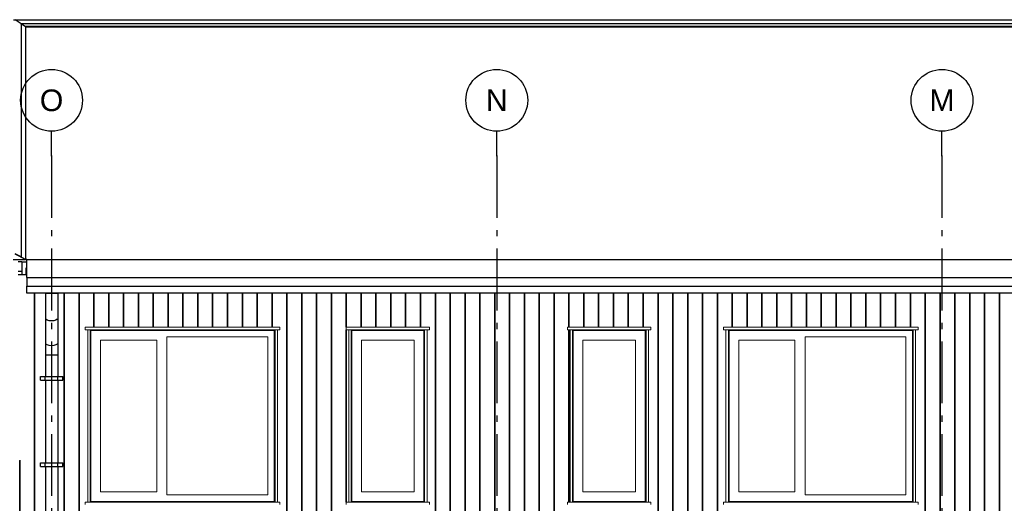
# Model space of a CAD drawing. Header units: millimetres. Extents: x -7120 to 52770, y -970 to 11565.
# Tile 4 of 24: x -2641 to 5321, y 7653 to 11565. Entities that reach past the tile are written whole.
import ezdxf
from ezdxf.enums import TextEntityAlignment as Align

# ---------------------------------------------------------------- set-up
doc = ezdxf.new("R2010")
doc.units = ezdxf.units.MM
doc.header["$LTSCALE"] = 0.5
doc.header["$MEASUREMENT"] = 0
doc.linetypes.add('Akselinje', pattern=[1500, 1000, -200, 100, -200])
doc.linetypes.add('PLINE', pattern=[0])
doc.layers.add('234- Vinduer_ dører_ porter(Nye konstruksjoner)', color=7, linetype='Continuous', lineweight=0)
for name, color, linetype in [('235- Utvendig kledning og overflate(Nye konstruksjoner)', 7, 'Continuous'), ('261- Primærkonstruksjon (tak)(Nye konstruksjoner)', 7, 'Continuous'), ('262- Taktekking(Nye konstruksjoner)', 7, 'Continuous'), ('265- Gesimser_ takrenner og nedløp(Nye konstruksjoner)', 7, 'Continuous'), ('82-- Modullinjer', 7, 'Continuous')]:
    doc.layers.add(name, color=color, linetype=linetype)
doc.styles.add('GENERATED_STYLE_1', font='arial.ttf')

# ---------------------------------------------------------------- blocks, each defined once
blk = doc.blocks.new('*X8')
at = {"layer": '235- Utvendig kledning og overflate(Nye konstruksjoner)', "linetype": 'PLINE'}
for p, q in [((-2520.7, 9351.7), (-2520.7, 8002.7)), ((-2520.7, 8000), (-2520.7, 9351.7)), ((-2400.6, 9351.7), (-2400.6, 9350)), ((-2400.6, 9350), (-2400.6, 9351.7)), ((-2280.6, 9351.7), (-2280.6, 8002.7)), ((-2280.6, 8000), (-2280.6, 9351.7)), ((-2160.6, 9351.7), (-2160.6, 8002.7)), ((-2160.6, 8000), (-2160.6, 9351.7)), ((-2040.5, 9351.7), (-2040.5, 9077)), ((-2040.5, 9077), (-2040.5, 9351.7)), ((-1920.5, 9351.7), (-1920.5, 9077)), ((-1920.5, 9077), (-1920.5, 9351.7)), ((-1800.5, 9351.7), (-1800.5, 9077)), ((-1800.5, 9077), (-1800.5, 9351.7)), ((-1680.4, 9351.7), (-1680.4, 9077)), ((-1680.4, 9077), (-1680.4, 9351.7)), ((-1560.4, 9351.7), (-1560.4, 9077)), ((-1560.4, 9077), (-1560.4, 9351.7)), ((-1440.4, 9351.7), (-1440.4, 9077)), ((-1440.4, 9077), (-1440.4, 9351.7)), ((-1320.3, 9351.7), (-1320.3, 9077)), ((-1320.3, 9077), (-1320.3, 9351.7)), ((-1200.3, 9351.7), (-1200.3, 9077)), ((-1200.3, 9077), (-1200.3, 9351.7)), ((-1080.3, 9351.7), (-1080.3, 9077)), ((-1080.3, 9077), (-1080.3, 9351.7)), ((-960.2, 9351.7), (-960.2, 9077)), ((-960.2, 9077), (-960.2, 9351.7)), ((-840.2, 9351.7), (-840.2, 9077)), ((-840.2, 9077), (-840.2, 9351.7)), ((-720.2, 9351.7), (-720.2, 9077)), ((-720.2, 9077), (-720.2, 9351.7)), ((-600.2, 9351.7), (-600.2, 9077)), ((-600.2, 9077), (-600.2, 9351.7)), ((-480.1, 9351.7), (-480.1, 8002.7)), ((-480.1, 8000), (-480.1, 9351.7)), ((-360.1, 9351.7), (-360.1, 8002.7)), ((-360.1, 8000), (-360.1, 9351.7)), ((-240.1, 9351.7), (-240.1, 8002.7)), ((-240.1, 8000), (-240.1, 9351.7)), ((-120, 9351.7), (-120, 8002.7)), ((-120, 8000), (-120, 9351.7)), ((0, 9351.7), (0, 9077)), ((0, 9077), (0, 9351.7)), ((120, 9351.7), (120, 9077)), ((120, 9077), (120, 9351.7)), ((240.1, 9351.7), (240.1, 9077)), ((240.1, 9077), (240.1, 9351.7)), ((360.1, 9351.7), (360.1, 9077)), ((360.1, 9077), (360.1, 9351.7)), ((480.1, 9351.7), (480.1, 9077)), ((480.1, 9077), (480.1, 9351.7)), ((600.2, 9351.7), (600.2, 9077)), ((600.2, 9077), (600.2, 9351.7)), ((720.2, 9351.7), (720.2, 8002.7)), ((720.2, 8000), (720.2, 9351.7)), ((840.2, 9351.7), (840.2, 8002.7)), ((840.2, 8000), (840.2, 9351.7)), ((960.2, 9351.7), (960.2, 8002.7)), ((960.2, 8000), (960.2, 9351.7)), ((1080.3, 9351.7), (1080.3, 8002.7)), ((1080.3, 8000), (1080.3, 9351.7)), ((1200.3, 9351.7), (1200.3, 8002.7)), ((1200.3, 8000), (1200.3, 9351.7)), ((1320.3, 9351.7), (1320.3, 8002.7)), ((1320.3, 8000), (1320.3, 9351.7)), ((1440.4, 9351.7), (1440.4, 8002.7)), ((1440.4, 8000), (1440.4, 9351.7)), ((1560.4, 9351.7), (1560.4, 8002.7)), ((1560.4, 8000), (1560.4, 9351.7)), ((1680.4, 9351.7), (1680.4, 8002.7)), ((1680.4, 8000), (1680.4, 9351.7)), ((1800.5, 9351.7), (1800.5, 9077)), ((1800.5, 9077), (1800.5, 9351.7)), ((1920.5, 9351.7), (1920.5, 9077)), ((1920.5, 9077), (1920.5, 9351.7)), ((2040.5, 9351.7), (2040.5, 9077)), ((2040.5, 9077), (2040.5, 9351.7)), ((2160.6, 9351.7), (2160.6, 9077)), ((2160.6, 9077), (2160.6, 9351.7)), ((2280.6, 9351.7), (2280.6, 9077)), ((2280.6, 9077), (2280.6, 9351.7)), ((2400.6, 9351.7), (2400.6, 9077)), ((2400.6, 9077), (2400.6, 9351.7)), ((2520.7, 9351.7), (2520.7, 8002.7)), ((2520.7, 8000), (2520.7, 9351.7)), ((2640.7, 9351.7), (2640.7, 8002.7)), ((2640.7, 8000), (2640.7, 9351.7)), ((2760.7, 9351.7), (2760.7, 8002.7)), ((2760.7, 8000), (2760.7, 9351.7)), ((2880.7, 9351.7), (2880.7, 8002.7)), ((2880.7, 8000), (2880.7, 9351.7)), ((3000.8, 9351.7), (3000.8, 8002.7)), ((3000.8, 8000), (3000.8, 9351.7)), ((3120.8, 9351.7), (3120.8, 9077)), ((3120.8, 9077), (3120.8, 9351.7)), ((3240.8, 9351.7), (3240.8, 9077)), ((3240.8, 9077), (3240.8, 9351.7)), ((3360.9, 9351.7), (3360.9, 9077)), ((3360.9, 9077), (3360.9, 9351.7)), ((3480.9, 9351.7), (3480.9, 9077)), ((3480.9, 9077), (3480.9, 9351.7)), ((3600.9, 9351.7), (3600.9, 9077)), ((3600.9, 9077), (3600.9, 9351.7)), ((3721, 9351.7), (3721, 9077)), ((3721, 9077), (3721, 9351.7)), ((3841, 9351.7), (3841, 9077)), ((3841, 9077), (3841, 9351.7)), ((3961, 9351.7), (3961, 9077)), ((3961, 9077), (3961, 9351.7)), ((4081.1, 9351.7), (4081.1, 9077)), ((4081.1, 9077), (4081.1, 9351.7)), ((4201.1, 9351.7), (4201.1, 9077)), ((4201.1, 9077), (4201.1, 9351.7)), ((4321.1, 9351.7), (4321.1, 9077)), ((4321.1, 9077), (4321.1, 9351.7)), ((4441.2, 9351.7), (4441.2, 9077)), ((4441.2, 9077), (4441.2, 9351.7)), ((4561.2, 9351.7), (4561.2, 9077)), ((4561.2, 9077), (4561.2, 9351.7)), ((4681.2, 9351.7), (4681.2, 8002.7)), ((4681.2, 8000), (4681.2, 9351.7)), ((4801.2, 9351.7), (4801.2, 8002.7)), ((4801.2, 8000), (4801.2, 9351.7)), ((4921.3, 9351.7), (4921.3, 8002.7)), ((4921.3, 8000), (4921.3, 9351.7)), ((5041.3, 9351.7), (5041.3, 8002.7)), ((5041.3, 8000), (5041.3, 9351.7)), ((5161.3, 9351.7), (5161.3, 8002.7)), ((5161.3, 8000), (5161.3, 9351.7)), ((5281.4, 9351.7), (5281.4, 8002.7)), ((5281.4, 8000), (5281.4, 9351.7)), ((0, 9057), (0, 8002.7)), ((0, 8000), (0, 9057)), ((1800.5, 9057), (1800.5, 8002.7)), ((1800.5, 8000), (1800.5, 9057)), ((-2640.7, 8002.7), (-2640.7, 6850)), ((-2640.7, 6850), (-2640.7, 8000)), ((-2520.7, 8002.7), (-2520.7, 6850)), ((-2520.7, 6850), (-2520.7, 8000)), ((-2280.6, 8002.7), (-2280.6, 6850)), ((-2280.6, 6850), (-2280.6, 8000)), ((-2160.6, 8002.7), (-2160.6, 6850)), ((-2160.6, 6850), (-2160.6, 8000)), ((-480.1, 8002.7), (-480.1, 6850)), ((-480.1, 6850), (-480.1, 8000)), ((-360.1, 8002.7), (-360.1, 6850)), ((-360.1, 6850), (-360.1, 8000)), ((-240.1, 8002.7), (-240.1, 6850)), ((-240.1, 6850), (-240.1, 8000)), ((-120, 8002.7), (-120, 6850)), ((-120, 6850), (-120, 8000)), ((0, 8002.7), (0, 7663)), ((0, 7663), (0, 8000)), ((720.2, 8002.7), (720.2, 6850)), ((720.2, 6850), (720.2, 8000)), ((840.2, 8002.7), (840.2, 6850)), ((840.2, 6850), (840.2, 8000)), ((960.2, 8002.7), (960.2, 6850)), ((960.2, 6850), (960.2, 8000)), ((1080.3, 8002.7), (1080.3, 6850)), ((1080.3, 6850), (1080.3, 8000)), ((1200.3, 8002.7), (1200.3, 6850)), ((1200.3, 6850), (1200.3, 8000)), ((1320.3, 8002.7), (1320.3, 6850)), ((1320.3, 6850), (1320.3, 8000)), ((1440.4, 8002.7), (1440.4, 6850)), ((1440.4, 6850), (1440.4, 8000)), ((1560.4, 8002.7), (1560.4, 6850)), ((1560.4, 6850), (1560.4, 8000)), ((1680.4, 8002.7), (1680.4, 6850)), ((1680.4, 6850), (1680.4, 8000)), ((1800.5, 8002.7), (1800.5, 7663)), ((1800.5, 7663), (1800.5, 8000)), ((2520.7, 8002.7), (2520.7, 6850)), ((2520.7, 6850), (2520.7, 8000)), ((2640.7, 8002.7), (2640.7, 6850)), ((2640.7, 6850), (2640.7, 8000)), ((2760.7, 8002.7), (2760.7, 6850)), ((2760.7, 6850), (2760.7, 8000)), ((2880.7, 8002.7), (2880.7, 6850)), ((2880.7, 6850), (2880.7, 8000)), ((3000.8, 8002.7), (3000.8, 6850)), ((3000.8, 6850), (3000.8, 8000)), ((4681.2, 8002.7), (4681.2, 6850)), ((4681.2, 6850), (4681.2, 8000)), ((4801.2, 8002.7), (4801.2, 6850)), ((4801.2, 6850), (4801.2, 8000)), ((4921.3, 8002.7), (4921.3, 6850)), ((4921.3, 6850), (4921.3, 8000)), ((5041.3, 8002.7), (5041.3, 6850)), ((5041.3, 6850), (5041.3, 8000)), ((5161.3, 8002.7), (5161.3, 6850)), ((5161.3, 6850), (5161.3, 8000)), ((5281.4, 8002.7), (5281.4, 6850)), ((5281.4, 6850), (5281.4, 8000))]:
    blk.add_line(p, q, dxfattribs=at)
blk = doc.blocks.new('Standard grid marker[1]', base_point=(1216.9, 10662.6))
at = {"layer": '82-- Modullinjer', "linetype": 'Akselinje'}
for q in [(1216.9, 10662.6), (1216.9, -270)]:
    blk.add_line((1216.9, 10462.6), q, dxfattribs=at)
at = {"layer": '82-- Modullinjer', "linetype": 'PLINE'}
blk.add_circle((1216.9, 10912.6), 250, dxfattribs=at)
at = {"layer": '82-- Modullinjer', "linetype": 'Akselinje'}
blk.add_point((1216.9, 10462.6), dxfattribs=at)
blk.add_point((1216.9, 10462.6), dxfattribs=at)
at = {"layer": '82-- Modullinjer', "style": 'GENERATED_STYLE_1'}
for tag, p in [('AC_MarkerText_1_0', (1216.9, 11000.1)), ('AC_MarkerText_1_1', (1216.9, -632.5))]:
    blk.add_attdef(tag, text='', height=175, rotation=360, dxfattribs=at).set_placement(p, align=Align.TOP_CENTER)
blk = doc.blocks.new('Standard grid marker[7]', base_point=(-2383.1, 10662.6))
at = {"layer": '82-- Modullinjer', "linetype": 'Akselinje'}
for q in [(-2383.1, 10662.6), (-2383.1, -270)]:
    blk.add_line((-2383.1, 10462.6), q, dxfattribs=at)
at = {"layer": '82-- Modullinjer', "linetype": 'PLINE'}
blk.add_circle((-2383.1, 10912.6), 250, dxfattribs=at)
at = {"layer": '82-- Modullinjer', "linetype": 'Akselinje'}
blk.add_point((-2383.1, 10462.6), dxfattribs=at)
blk.add_point((-2383.1, 10462.6), dxfattribs=at)
at = {"layer": '82-- Modullinjer', "style": 'GENERATED_STYLE_1'}
for tag, p in [('AC_MarkerText_1_0', (-2383.1, 11000.1)), ('AC_MarkerText_1_1', (-2383.1, -632.5))]:
    blk.add_attdef(tag, text='', height=175, rotation=360, dxfattribs=at).set_placement(p, align=Align.TOP_CENTER)
blk = doc.blocks.new('Standard grid marker[8]', base_point=(4816.9, 10662.6))
at = {"layer": '82-- Modullinjer', "linetype": 'Akselinje'}
for q in [(4816.9, 10662.6), (4816.9, -270)]:
    blk.add_line((4816.9, 10462.6), q, dxfattribs=at)
at = {"layer": '82-- Modullinjer', "linetype": 'PLINE'}
blk.add_circle((4816.9, 10912.6), 250, dxfattribs=at)
at = {"layer": '82-- Modullinjer', "linetype": 'Akselinje'}
blk.add_point((4816.9, 10462.6), dxfattribs=at)
blk.add_point((4816.9, 10462.6), dxfattribs=at)
at = {"layer": '82-- Modullinjer', "style": 'GENERATED_STYLE_1'}
for tag, p in [('AC_MarkerText_1_0', (4816.9, 11000.1)), ('AC_MarkerText_1_1', (4816.9, -632.5))]:
    blk.add_attdef(tag, text='', height=175, rotation=360, dxfattribs=at).set_placement(p, align=Align.TOP_CENTER)

msp = doc.modelspace()

# ---------------------------------------------------------------- linework, layer by layer
at = {"layer": '234- Vinduer_ dører_ porter(Nye konstruksjoner)', "linetype": 'PLINE'}
for p, q in [((-2110.1, 9057), (-2110.1, 9077)), ((-536.1, 9077), (-2110.1, 9077)), ((-536.1, 9057), (-536.1, 9077)), ((-0.1, 9057), (-0.1, 9077)), ((673.9, 9077), (-0.1, 9077)), ((673.9, 9057), (673.9, 9077)), ((1789.9, 9057), (1789.9, 9077)), ((2463.9, 9077), (1789.9, 9077)), ((2463.9, 9057), (2463.9, 9077)), ((3049.9, 9057), (3049.9, 9077)), ((4623.9, 9077), (3049.9, 9077)), ((4623.9, 9057), (4623.9, 9077)), ((-2090.1, 9057), (-2110.1, 9057)), ((-2090.1, 7663), (-2090.1, 9057)), ((-2090.1, 9057), (-2070.1, 9057)), ((-2070.1, 9057), (-2070.1, 7663)), ((-576.1, 9057), (-2070.1, 9057)), ((-582.1, 9051), (-2064.1, 9051)), ((-2064.1, 9051), (-2064.1, 7669)), ((-1450.1, 8999), (-1450.1, 7721)), ((-634.1, 8999), (-1450.1, 8999)), ((-634.1, 7721), (-634.1, 8999)), ((-582.1, 7669), (-582.1, 9051)), ((-576.1, 9057), (-556.1, 9057)), ((-576.1, 7663), (-576.1, 9057)), ((-556.1, 9057), (-556.1, 7663)), ((-536.1, 9057), (-556.1, 9057)), ((19.9, 9057), (-0.1, 9057)), ((19.9, 7663), (19.9, 9057)), ((19.9, 9057), (39.9, 9057)), ((39.9, 9057), (39.9, 7663)), ((633.9, 9057), (39.9, 9057)), ((627.9, 9051), (45.9, 9051)), ((45.9, 9051), (45.9, 7669)), ((627.9, 7669), (627.9, 9051)), ((633.9, 9057), (653.9, 9057)), ((633.9, 7663), (633.9, 9057)), ((653.9, 9057), (653.9, 7663)), ((673.9, 9057), (653.9, 9057)), ((1809.9, 9057), (1789.9, 9057)), ((1809.9, 7663), (1809.9, 9057)), ((1809.9, 9057), (1829.9, 9057)), ((1829.9, 9057), (1829.9, 7663)), ((2423.9, 9057), (1829.9, 9057)), ((2417.9, 9051), (1835.9, 9051)), ((1835.9, 9051), (1835.9, 7669)), ((2417.9, 7669), (2417.9, 9051)), ((2423.9, 9057), (2443.9, 9057)), ((2423.9, 7663), (2423.9, 9057)), ((2443.9, 9057), (2443.9, 7663)), ((2463.9, 9057), (2443.9, 9057)), ((3069.9, 9057), (3049.9, 9057)), ((3069.9, 7663), (3069.9, 9057)), ((3069.9, 9057), (3089.9, 9057)), ((3089.9, 9057), (3089.9, 7663)), ((4583.9, 9057), (3089.9, 9057)), ((4577.9, 9051), (3095.9, 9051)), ((3095.9, 9051), (3095.9, 7669)), ((3709.9, 8999), (3709.9, 7721)), ((4525.9, 8999), (3709.9, 8999)), ((4525.9, 7721), (4525.9, 8999)), ((4577.9, 7669), (4577.9, 9051)), ((4583.9, 9057), (4603.9, 9057)), ((4583.9, 7663), (4583.9, 9057)), ((4603.9, 9057), (4603.9, 7663)), ((4623.9, 9057), (4603.9, 9057)), ((-1986.1, 8973), (-1986.1, 7747)), ((-1532.1, 8973), (-1986.1, 8973)), ((-1532.1, 7747), (-1532.1, 8973)), ((123.9, 8973), (123.9, 7747)), ((549.9, 8973), (123.9, 8973)), ((549.9, 7747), (549.9, 8973)), ((1913.9, 8973), (1913.9, 7747)), ((2339.9, 8973), (1913.9, 8973)), ((2339.9, 7747), (2339.9, 8973)), ((3173.9, 8973), (3173.9, 7747)), ((3627.9, 8973), (3173.9, 8973)), ((3627.9, 7747), (3627.9, 8973)), ((-1986.1, 7747), (-1532.1, 7747)), ((123.9, 7747), (549.9, 7747)), ((1913.9, 7747), (2339.9, 7747)), ((3173.9, 7747), (3627.9, 7747)), ((-2110.1, 7643), (-2110.1, 7663)), ((-2090.1, 7663), (-2110.1, 7663)), ((-2070.1, 7663), (-2090.1, 7663)), ((-576.1, 7663), (-2070.1, 7663)), ((-2064.1, 7669), (-582.1, 7669)), ((-1450.1, 7721), (-634.1, 7721)), ((-556.1, 7663), (-576.1, 7663)), ((-536.1, 7663), (-556.1, 7663)), ((-536.1, 7643), (-536.1, 7663)), ((-0.1, 7643), (-0.1, 7663)), ((19.9, 7663), (-0.1, 7663)), ((39.9, 7663), (19.9, 7663)), ((633.9, 7663), (39.9, 7663)), ((45.9, 7669), (627.9, 7669)), ((653.9, 7663), (633.9, 7663)), ((673.9, 7663), (653.9, 7663)), ((673.9, 7643), (673.9, 7663)), ((1789.9, 7643), (1789.9, 7663)), ((1809.9, 7663), (1789.9, 7663)), ((1829.9, 7663), (1809.9, 7663)), ((2423.9, 7663), (1829.9, 7663)), ((1835.9, 7669), (2417.9, 7669)), ((2443.9, 7663), (2423.9, 7663)), ((2463.9, 7663), (2443.9, 7663)), ((2463.9, 7643), (2463.9, 7663)), ((3049.9, 7643), (3049.9, 7663)), ((3069.9, 7663), (3049.9, 7663)), ((3089.9, 7663), (3069.9, 7663)), ((4583.9, 7663), (3089.9, 7663)), ((3095.9, 7669), (4577.9, 7669)), ((3709.9, 7721), (4525.9, 7721)), ((4603.9, 7663), (4583.9, 7663)), ((4623.9, 7663), (4603.9, 7663)), ((4623.9, 7643), (4623.9, 7663))]:
    msp.add_line(p, q, dxfattribs=at)
at = {"layer": '235- Utvendig kledning og overflate(Nye konstruksjoner)', "linetype": 'PLINE'}
msp.add_line((-2652.1, 9530.9), (-2622.1, 9530.9), dxfattribs=at)
at = {"layer": '261- Primærkonstruksjon (tak)(Nye konstruksjoner)', "linetype": 'PLINE'}
for p, q in [((-2583.1, 9480), (-2583.1, 9503)), ((-2583.1, 9351.7), (-2583.1, 9410)), ((11966.9, 9351.7), (-2583.1, 9351.7))]:
    msp.add_line(p, q, dxfattribs=at)
at = {"layer": '262- Taktekking(Nye konstruksjoner)', "linetype": 'PLINE'}
for p, q in [((12216.9, 11507.4), (-2583.1, 11507.4)), ((-2583.1, 11507.4), (-2583.1, 11505.3)), ((-2583.1, 9626), (12216.9, 9626)), ((-2583.1, 9605.9), (-2583.1, 9624)), ((-2583.1, 9555.4), (-2583.1, 9605.9)), ((-2583.1, 9505), (-2583.1, 9555.4)), ((-2583.1, 9503), (-2583.1, 9505))]:
    msp.add_line(p, q, dxfattribs=at)
at = {"layer": '265- Gesimser_ takrenner og nedløp(Nye konstruksjoner)', "linetype": 'PLINE'}
for p, q in [((-2690.5, 11564.6), (12324.3, 11564.6)), ((-2630.1, 11532.4), (-2678.2, 11562.9)), ((-2633.1, 11534.4), (12266.9, 11534.4)), ((-2630.5, 11532.7), (12264.3, 11532.7)), ((-2630.1, 11532.4), (-2630.1, 9647.2)), ((-2592.6, 11506.6), (-2630.1, 11530.2)), ((12229.8, 11508.7), (-2595.9, 11508.7)), ((-2593.8, 11507.3), (12227.7, 11507.3)), ((-2583.1, 11505.3), (-2592.6, 11506.6)), ((-2592.6, 11506.6), (-2592.6, 9626)), ((-2583.1, 11505.3), (-2583.5, 11505.3)), ((-2678.7, 9669.5), (-2631, 9645.4)), ((-2593.1, 9624), (-2678.6, 9667.2)), ((-2630.1, 9647.2), (-2678.2, 9671.5)), ((-2631, 9645.4), (-2630.1, 9647.2)), ((-2592.6, 9626), (-2631, 9645.4)), ((-2693.1, 9624), (-2593.1, 9624)), ((-2622.1, 9605.9), (-2652.1, 9605.9)), ((-2622.1, 9605.9), (-2583.1, 9605.9)), ((-2622.1, 9605.9), (-2622.1, 9555.4)), ((-2622.1, 9555.4), (-2622.1, 9503)), ((-2583.1, 9624), (-2593.1, 9624)), ((-2583.1, 9626), (-2592.6, 9626)), ((-2583.1, 9555.4), (-2592.1, 9555.4)), ((-2592.1, 9555.4), (-2592.1, 9505)), ((-2583.1, 9605.9), (-2583.1, 9624)), ((-2583.1, 9555.4), (-2583.1, 9605.9)), ((-2583.1, 9505), (-2583.1, 9555.4)), ((-2652.1, 9503), (-2622.1, 9503)), ((-2622.1, 9503), (-2592.1, 9503)), ((-2592.1, 9503), (-2592.1, 9505)), ((-2583.1, 9505), (-2592.1, 9505)), ((-2592.1, 9503), (-2583.1, 9503)), ((-2583.1, 9503), (-2583.1, 9505)), ((-2583.1, 9480), (12216.9, 9480)), ((-2583.1, 9480), (-2583.1, 9445)), ((-2583.1, 9445), (-2583.1, 9419.4)), ((-2583.1, 9419.4), (-2583.1, 9410)), ((-2583.1, 9410), (11969.3, 9410)), ((-2429.3, 9350), (-2433.1, 9350)), ((-2433.1, 9350), (-2433.1, 9150)), ((-2418.4, 9350), (-2429.3, 9350)), ((-2402.2, 9350), (-2418.4, 9350)), ((-2383.1, 9350), (-2402.2, 9350)), ((-2363.9, 9350), (-2383.1, 9350)), ((-2347.7, 9350), (-2363.9, 9350)), ((-2336.9, 9350), (-2347.7, 9350)), ((-2333.1, 9350), (-2336.9, 9350)), ((-2333.1, 9350), (-2333.1, 9150)), ((-2433.1, 9150), (-2433.1, 8950)), ((-2418.4, 9134.4), (-2429.3, 9141.5)), ((-2402.2, 9129.6), (-2418.4, 9134.4)), ((-2383.1, 9127.9), (-2402.2, 9129.6)), ((-2363.9, 9129.6), (-2383.1, 9127.9)), ((-2347.7, 9134.4), (-2363.9, 9129.6)), ((-2336.9, 9141.5), (-2347.7, 9134.4)), ((-2333.1, 9150), (-2333.1, 8950)), ((-2433.1, 8950), (-2433.1, 8850)), ((-2418.4, 8934.4), (-2429.3, 8941.5)), ((-2402.2, 8929.6), (-2418.4, 8934.4)), ((-2383.1, 8927.9), (-2402.2, 8929.6)), ((-2363.9, 8929.6), (-2383.1, 8927.9)), ((-2347.7, 8934.4), (-2363.9, 8929.6)), ((-2336.9, 8941.5), (-2347.7, 8934.4)), ((-2333.1, 8950), (-2333.1, 8850)), ((-2433.1, 8850), (-2433.1, 8680)), ((-2429.3, 8850), (-2433.1, 8850)), ((-2418.4, 8850), (-2429.3, 8850)), ((-2402.2, 8850), (-2418.4, 8850)), ((-2383.1, 8850), (-2402.2, 8850)), ((-2363.9, 8850), (-2383.1, 8850)), ((-2347.7, 8850), (-2363.9, 8850)), ((-2336.9, 8850), (-2347.7, 8850)), ((-2333.1, 8850), (-2336.9, 8850)), ((-2333.1, 8850), (-2333.1, 8680)), ((-2473.1, 8680), (-2435.1, 8680)), ((-2473.1, 8650), (-2473.1, 8680)), ((-2435.1, 8680), (-2431.1, 8680)), ((-2435.1, 8650), (-2435.1, 8680)), ((-2431.1, 8680), (-2419.8, 8680)), ((-2419.8, 8680), (-2403, 8680)), ((-2403, 8680), (-2383.1, 8680)), ((-2383.1, 8680), (-2363.2, 8680)), ((-2363.2, 8680), (-2346.3, 8680)), ((-2346.3, 8680), (-2335, 8680)), ((-2335, 8680), (-2331.1, 8680)), ((-2331.1, 8680), (-2293.1, 8680)), ((-2331.1, 8650), (-2331.1, 8680)), ((-2293.1, 8650), (-2293.1, 8680)), ((-2473.1, 8650), (-2435.1, 8650)), ((-2435.1, 8650), (-2431.1, 8650)), ((-2433.1, 8650), (-2433.1, 7980)), ((-2431.1, 8650), (-2419.8, 8650)), ((-2419.8, 8650), (-2403, 8650)), ((-2403, 8650), (-2383.1, 8650)), ((-2383.1, 8650), (-2363.2, 8650)), ((-2363.2, 8650), (-2346.3, 8650)), ((-2346.3, 8650), (-2335, 8650)), ((-2335, 8650), (-2331.1, 8650)), ((-2333.1, 8650), (-2333.1, 7980)), ((-2331.1, 8650), (-2293.1, 8650)), ((-2473.1, 7980), (-2435.1, 7980)), ((-2473.1, 7950), (-2473.1, 7980)), ((-2435.1, 7980), (-2431.1, 7980)), ((-2435.1, 7950), (-2435.1, 7980)), ((-2431.1, 7980), (-2419.8, 7980)), ((-2419.8, 7980), (-2403, 7980)), ((-2403, 7980), (-2383.1, 7980)), ((-2383.1, 7980), (-2363.2, 7980)), ((-2363.2, 7980), (-2346.3, 7980)), ((-2346.3, 7980), (-2335, 7980)), ((-2335, 7980), (-2331.1, 7980)), ((-2331.1, 7980), (-2293.1, 7980)), ((-2331.1, 7950), (-2331.1, 7980)), ((-2293.1, 7950), (-2293.1, 7980)), ((-2473.1, 7950), (-2435.1, 7950)), ((-2435.1, 7950), (-2431.1, 7950)), ((-2433.1, 7950), (-2433.1, 7280)), ((-2431.1, 7950), (-2419.8, 7950)), ((-2419.8, 7950), (-2403, 7950)), ((-2403, 7950), (-2383.1, 7950)), ((-2383.1, 7950), (-2363.2, 7950)), ((-2363.2, 7950), (-2346.3, 7950)), ((-2346.3, 7950), (-2335, 7950)), ((-2335, 7950), (-2331.1, 7950)), ((-2333.1, 7950), (-2333.1, 7280)), ((-2331.1, 7950), (-2293.1, 7950))]:
    msp.add_line(p, q, dxfattribs=at)

# ---------------------------------------------------------------- block references
at = {"layer": '235- Utvendig kledning og overflate(Nye konstruksjoner)'}
msp.add_blockref('*X8', (0, 0), dxfattribs=at)
at = {"layer": '82-- Modullinjer', "linetype": 'PLINE'}
ref = msp.add_blockref('Standard grid marker[7]', (-2383.1, 10662.6), dxfattribs=at)
ref.add_attrib('AC_MarkerText_1', 'O', dxfattribs={"color": 7, "height": 175, "rotation": 360, "style": 'GENERATED_STYLE_1'}).set_placement((-2383.1, 11000.1), align=Align.TOP_CENTER)
ref = msp.add_blockref('Standard grid marker[1]', (1216.9, 10662.6), dxfattribs=at)
ref.add_attrib('AC_MarkerText_1', 'N', dxfattribs={"color": 7, "height": 175, "rotation": 360, "style": 'GENERATED_STYLE_1'}).set_placement((1216.9, 11000.1), align=Align.TOP_CENTER)
ref = msp.add_blockref('Standard grid marker[8]', (4816.9, 10662.6), dxfattribs=at)
ref.add_attrib('AC_MarkerText_1', 'M', dxfattribs={"color": 7, "height": 175, "rotation": 360, "style": 'GENERATED_STYLE_1'}).set_placement((4816.9, 11000.1), align=Align.TOP_CENTER)

doc.saveas('drawing.dxf')
